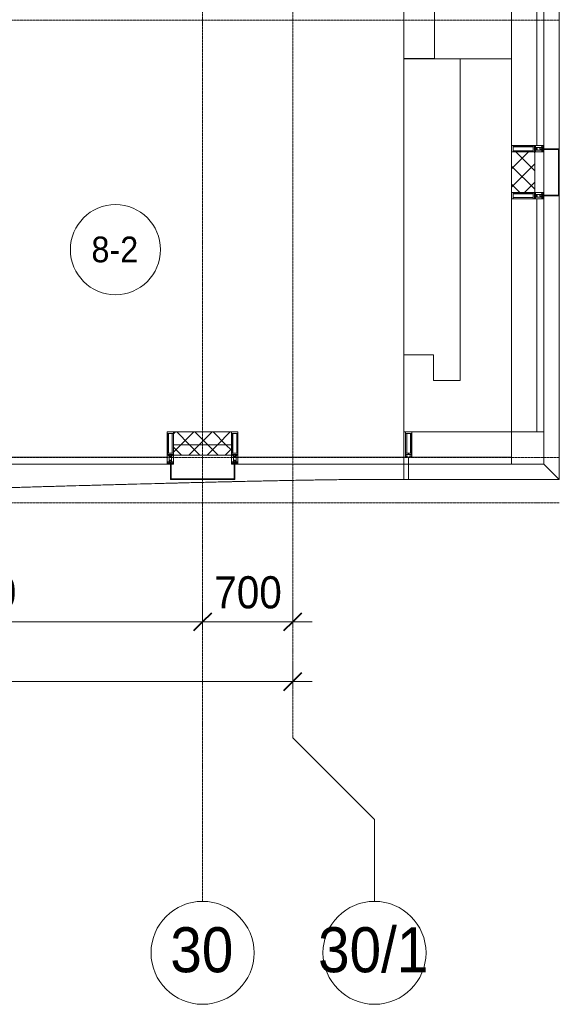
# Model space of a CAD drawing. Header units: millimetres. Extents: x 5617 to 109486, y 7718 to 230949.
# Tile 34 of 55: x 70910 to 75100, y 55653 to 63303. Entities that reach past the tile are written whole.
import ezdxf

# ---------------------------------------------------------------- set-up
doc = ezdxf.new("R2010")
doc.units = ezdxf.units.MM
doc.linetypes.add('ADSK_Линия сетки', pattern=[25, 20, -2.5, 0, -2.5])
doc.linetypes.add('Линия сетки', pattern=[25, 20, -2.5, 0, -2.5])
for name, color, linetype, lineweight in [('Импосты витража', 7, 'Continuous', 18), ('Колонны', 7, 'Continuous', 18), ('Марки помещений', 7, 'Continuous', 20), ('Мебель', 7, 'Continuous', 18), ('Оси', 7, 'Continuous', 9), ('Панели витража', 7, 'Continuous', 18), ('Перекрытия', 7, 'Continuous', 18), ('Размеры', 7, 'Continuous', 9), ('Размеры-100', 7, 'Continuous', 9), ('Стены', 7, 'Continuous', 18), ('Стены разрез', 7, 'Continuous', 40), ('Стены штриховка', 7, 'Continuous', 40), ('Форма', 7, 'Continuous', 18), ('Элементы узлов', 7, 'Continuous', 18)]:
    doc.layers.add(name, color=color, linetype=linetype, lineweight=lineweight)
doc.styles.add('Arial', font='arial.ttf', dxfattribs={"width": 0.9, "height": 250})
doc.styles.add('Arial_1', font='arial.ttf', dxfattribs={"width": 0.9, "height": 350})
doc.styles.add('Arial_3', font='arial.ttf', dxfattribs={"width": 0.9, "height": 200})
doc.dimstyles.new('Основной_2_5_мм', dxfattribs={"dimscale": 304.8, "dimtxt": 255.06485, "dimasz": 0.463911, "dimexe": 0.492126, "dimexo": 0.492126, "dimgap": 0.098425, "dimtad": 1, "dimdec": 0, "dimdsep": 46, "dimtxsty": 'Arial', "dimblk1": 'OBLIQUE', "dimblk2": 'OBLIQUE', "dimsah": 1, "dimcen": 0.09, "dimdle": 0.492126, "dimazin": 2, "dimtfac": 1, "dimtdec": 4, "dimtix": 1, "dimtmove": 0, "dimatfit": 3, "dimfxl": 1, "dimtvp": 1, "dimtolj": 1, "dimtzin": 0, "dimlwd": 20, "dimlwe": 20, "dimarcsym": 2})
pattern_1 = [(45, (0, 0), (-70.71068, 70.71068), []), (135, (0, 0), (-70.71068, -70.71068), [])]

# ---------------------------------------------------------------- blocks, each defined once
blk = doc.blocks.new('MR_Зона обслуживания - MR_Зона обслуживания-2637598-МКСС_K3_L23__76_050_')
at = {"layer": 'Мебель', "color": 254, "lineweight": 9, "true_color": 0xcccccc}
for p, q in [((300, 600), (-300, 600)), ((-300, 600), (-300, 0)), ((300, 0), (300, 600)), ((-300, 0), (300, 0))]:
    blk.add_line(p, q, dxfattribs=at)
blk = doc.blocks.new('135_SLK_K3_AR_rvt-1-МКСС_K3_L23__76_050_')
at = {"layer": 'Перекрытия', "color": 254, "true_color": 0xcccccc}
for p, q in [((120750, 60500), (120750, 63000)), ((120313.4, 60700), (120543.5, 60700)), ((120543.5, 60700), (120543.5, 60500)), ((120543.5, 60500), (120750, 60500))]:
    blk.add_line(p, q, dxfattribs=at)
at = {"layer": 'Стены', "color": 254, "true_color": 0xcccccc}
for p, q in [((120313.4, 63000.4), (120550, 63000.4)), ((121150, 62999.6), (120313.4, 62999.6)), ((120749.6, 62999.6), (121150, 62999.6))]:
    blk.add_line(p, q, dxfattribs=at)
at = {"layer": 'Мебель', "color": 254, "lineweight": 18, "true_color": 0xe5e5e5, "rotation": 180}
blk.add_blockref('MR_Зона обслуживания - MR_Зона обслуживания-2637598-МКСС_K3_L23__76_050_', (120850, 63600), dxfattribs=at)
blk = doc.blocks.new('System Panel - A_PAN_Glass-6432910-МКСС_K3_L23__76_050_')
at = {"layer": 'Панели витража', "color": 254, "lineweight": 5, "true_color": 0xcccccc}
for p, q in [((892.5, 0), (-892.5, 0)), ((-892.5, 0), (-892.5, -55)), ((892.5, -55), (892.5, 0)), ((-892.5, -55), (892.5, -55))]:
    blk.add_line(p, q, dxfattribs=at)
blk = doc.blocks.new('Rectangular Mullion - R_StandardFrame_50Wx250H-V38-МКСС_K3_L23__76_050_')
at = {"layer": 'Импосты витража', "color": 254, "lineweight": 5, "true_color": 0xcccccc}
for p, q in [((121150, 63600), (121150, 64110)), ((121150, 62325), (121150, 63000))]:
    blk.add_line(p, q, dxfattribs=at)
blk = doc.blocks.new('System Panel - A_PAN_Glass-6432912-МКСС_K3_L23__76_050_')
at = {"layer": 'Панели витража', "color": 254, "lineweight": 5, "true_color": 0xcccccc}
for p, q in [((905, 0), (-905, 0)), ((-905, 0), (-905, -55)), ((905, -55), (905, 0)), ((-905, -55), (905, -55))]:
    blk.add_line(p, q, dxfattribs=at)
blk = doc.blocks.new('Rectangular Mullion - R_StandardFrame_50Wx250H-4664266-МКСС_K3_L23__76_050_')
at = {"layer": 'Импосты витража', "color": 254, "lineweight": 5, "true_color": 0xcccccc}
blk.add_line((121150, 60100), (121150, 61910), dxfattribs=at)
blk = doc.blocks.new('Rectangular Mullion - 50Wx250H-2623690-МКСС_K3_L23__76_050_')
at = {"layer": 'Элементы узлов', "color": 254, "lineweight": 5, "true_color": 0xcccccc}
for p, q in [((-25, 65.2), (-25, 250)), ((-25, 250), (0, 250)), ((-23, 237.3), (0, 237.3)), ((-23, 237.3), (-23, 73.6)), ((-14.9, 84), (-14.9, 237.3)), ((25, 250), (0, 250)), ((23, 237.3), (0, 237.3)), ((14.9, 84), (14.9, 237.3)), ((23, 237.3), (23, 73.6)), ((25, 65.2), (25, 250)), ((0, 84), (-23, 84)), ((0, 84), (23, 84)), ((-14, 65.2), (-25, 65.2)), ((-23.8, 14.6), (-25, 14.2)), ((-25, 0), (-25, 14.2)), ((-22.3, 17), (-23.8, 17)), ((-23.8, 17), (-23.8, 14.6)), ((-22.5, 10.6), (-23.8, 14.6)), ((-22.5, 10.6), (-23.7, 9.9)), ((-23.7, 1.3), (-23.7, 9.9)), ((-23.7, 1.3), (-11.8, 1.3)), ((-23.2, 10.2), (-22.5, 8)), ((-0.5, 73.6), (-23, 73.6)), ((-22.5, 8), (-22.5, 4.5)), ((-21.3, 4.5), (-22.5, 4.5)), ((-22.3, 17), (-22.3, 16)), ((-22.3, 16), (-21.3, 16)), ((-19, 17.6), (-21.3, 16)), ((-21.3, 4.5), (-21.3, 6.5)), ((-21.3, 6.5), (-14.2, 6.5)), ((-18.4, 16.6), (-19, 17.6)), ((-7.4, 16.6), (-18.4, 16.6)), ((-14.2, 6.5), (-14.2, 4.5)), ((-13.2, 4.5), (-14.2, 4.5)), ((-14, 71.3), (-14, 65.2)), ((-10, 71.3), (-14, 71.3)), ((-13.2, 4.5), (-12.2, 7.2)), ((-12.7, 7.6), (-11.3, 11.4)), ((-12.7, 7.6), (-11.8, 6.9)), ((-12.2, 9), (-12.2, 14.8)), ((-12.2, 14.8), (0, 14.8)), ((-11.8, 1.3), (-11.8, 6.9)), ((-10.5, 11.2), (-11.3, 11.4)), ((-10.5, 1.5), (-10.5, 11.2)), ((-4.8, 1.5), (-10.5, 1.5)), ((-10, 53), (-10, 71.3)), ((-8.7, 53), (-10, 53)), ((-10, 53), (-10, 17)), ((-10, 17), (-7.5, 17)), ((-8.7, 53), (-7, 54.7)), ((-8.5, 23), (-1.5, 30)), ((-8.5, 18.5), (-8.5, 23)), ((-7.5, 18.5), (-8.5, 18.5)), ((-7.5, 17), (-7.5, 18.5)), ((-7.4, 18), (-7.4, 16.6)), ((-2.6, 18), (-7.4, 18)), ((-7, 65.2), (-5.9, 67.3)), ((-7, 65.2), (-7, 54.7)), ((-4.1, 67.3), (-5.9, 67.3)), ((0, 8), (-4.8, 8)), ((-4.8, 1.5), (-4.8, 8)), ((-4.1, 67.3), (-2.9, 65.1)), ((-2.9, 65.1), (-2.9, 54.6)), ((-1.3, 53), (-2.9, 54.6)), ((-2.6, 18), (-2.6, 16.8)), ((-2.6, 16.8), (0, 16.8)), ((-1.5, 30), (0, 30)), ((0, 53), (-1.3, 53)), ((0, 53), (1.3, 53)), ((1.5, 30), (0, 30)), ((2.6, 16.8), (0, 16.8)), ((0, 14.8), (0, 16.8)), ((0, 14.8), (0, 16.8)), ((12.2, 14.8), (0, 14.8)), ((0, 0), (0, 8)), ((0, 8), (4.8, 8)), ((0, 0), (0, 8)), ((0.5, 73.6), (23, 73.6)), ((1.3, 53), (2.9, 54.6)), ((8.5, 23), (1.5, 30)), ((2.6, 18), (2.6, 16.8)), ((2.6, 18), (7.4, 18)), ((4.1, 67.3), (2.9, 65.1)), ((2.9, 65.1), (2.9, 54.6)), ((4.1, 67.3), (5.9, 67.3)), ((4.8, 1.5), (4.8, 8)), ((4.8, 1.5), (10.5, 1.5)), ((7, 65.2), (5.9, 67.3)), ((7, 65.2), (7, 54.7)), ((8.7, 53), (7, 54.7)), ((7.4, 18), (7.4, 16.6)), ((7.4, 16.6), (18.4, 16.6)), ((7.5, 18.5), (8.5, 18.5)), ((7.5, 17), (7.5, 18.5)), ((10, 17), (7.5, 17)), ((8.5, 18.5), (8.5, 23)), ((8.7, 53), (10, 53)), ((10, 71.3), (14, 71.3)), ((10, 53), (10, 71.3)), ((10, 53), (10, 17)), ((10.5, 11.2), (11.3, 11.4)), ((10.5, 1.5), (10.5, 11.2)), ((12.7, 7.6), (11.3, 11.4)), ((12.7, 7.6), (11.8, 6.9)), ((11.8, 1.3), (11.8, 6.9)), ((23.7, 1.3), (11.8, 1.3)), ((12.2, 9), (12.2, 14.8)), ((13.2, 4.5), (12.2, 7.2)), ((13.2, 4.5), (14.2, 4.5)), ((14, 71.3), (14, 65.2)), ((14, 65.2), (25, 65.2)), ((21.3, 6.5), (14.2, 6.5)), ((14.2, 6.5), (14.2, 4.5)), ((18.4, 16.6), (19, 17.6)), ((19, 17.6), (21.3, 16)), ((22.3, 16), (21.3, 16)), ((21.3, 4.5), (21.3, 6.5)), ((21.3, 4.5), (22.5, 4.5)), ((22.3, 17), (22.3, 16)), ((22.3, 17), (23.8, 17)), ((22.5, 10.6), (23.8, 14.6)), ((22.5, 10.6), (23.7, 9.9)), ((23.2, 10.2), (22.5, 8)), ((22.5, 8), (22.5, 4.5)), ((23.7, 1.3), (23.7, 9.9)), ((23.8, 17), (23.8, 14.6)), ((23.8, 14.6), (25, 14.2)), ((25, 0), (25, 14.2)), ((-25, 0), (0, 0)), ((25, 0), (0, 0))]:
    blk.add_line(p, q, dxfattribs=at)
for centre, start, end in [((-0.5, 73.1), 360, 90), ((0.5, 73.1), 90, 180)]:
    blk.add_arc(centre, 0.5, start, end, dxfattribs=at)
blk = doc.blocks.new('Rectangular Mullion - R_StandardFrame_50Wx250H-4641129-МКСС_K3_L23__76_050_')
at = {"layer": 'Импосты витража', "color": 254, "lineweight": 5, "true_color": 0xcccccc}
for p, q in [((-25, 0), (-25, 250)), ((-25, 250), (25, 250)), ((25, 250), (25, 0)), ((0, 0), (-25, 0)), ((25, 0), (5, 0))]:
    blk.add_line(p, q, dxfattribs=at)
blk = doc.blocks.new('Rectangular Mullion - R_StandardFrame_50Wx250H-V33-МКСС_K3_L23__76_050_')
at = {"layer": 'Импосты витража', "color": 254, "lineweight": 5, "true_color": 0xcccccc}
for p, q in [((-25, 0), (-25, 250)), ((-25, 250), (25, 250)), ((25, 250), (25, 0)), ((-5, 0), (-25, 0)), ((25, 0), (0, 0))]:
    blk.add_line(p, q, dxfattribs=at)
blk = doc.blocks.new('A_SLK_PAN_Type1 - Прямой тип панели-5877930-МКСС_K3_L23__76_050_')
at = {"layer": 'Колонны', "color": 254, "lineweight": 5, "true_color": 0xcccccc}
for p, q in [((-177.5, 0), (-182.5, 0)), ((-182.5, 0), (-182.5, -120)), ((-177.5, -115), (-177.5, 0)), ((157.5, 0), (-157.5, 0)), ((177.5, 0), (177.5, -115)), ((182.5, 0), (177.5, 0)), ((182.5, -120), (182.5, 0)), ((-182.5, -120), (182.5, -120)), ((177.5, -115), (-177.5, -115))]:
    blk.add_line(p, q, dxfattribs=at)
blk = doc.blocks.new('A_OGR_PAN_Отлив - A_OGR_PAN_Отлив-6475914-МКСС_K3_L23__76_050_')
at = {"layer": 'Колонны', "color": 254, "lineweight": 5, "true_color": 0xcccccc}
for p, q in [((-585, -120), (-585, 0)), ((465, 0), (585, -120)), ((-585, -120), (585, -120))]:
    blk.add_line(p, q, dxfattribs=at)
blk = doc.blocks.new('A_OGR_PAN_Отлив - A_OGR_PAN_Отлив-5675961-МКСС_K3_L23__76_050_')
at = {"layer": 'Колонны', "color": 254, "lineweight": 5, "true_color": 0xcccccc}
blk.add_line((-917.5, -120), (917.5, -120), dxfattribs=at)
blk = doc.blocks.new('A_OGR_PAN_Отлив - A_OGR_PAN_Отлив-5741762-МКСС_K3_L23__76_050_')
at = {"layer": 'Колонны', "color": 254, "lineweight": 5, "true_color": 0xcccccc}
for q in [(-1102.5, 120), (982.5, 0)]:
    blk.add_line((1102.5, 120), q, dxfattribs=at)
blk = doc.blocks.new('System Panel - A_PAN_Glass-6482420-МКСС_K3_L23__76_050_')
at = {"layer": 'Панели витража', "color": 254, "lineweight": 5, "true_color": 0xcccccc}
for p, q in [((400, 0), (-400, 0)), ((-400, 0), (-400, -55)), ((400, -55), (400, 0)), ((-400, -55), (386, -55))]:
    blk.add_line(p, q, dxfattribs=at)
blk = doc.blocks.new('Rectangular Mullion - R_StandardFrame_50Wx250H-5561919-МКСС_K3_L23__76_050_')
at = {"layer": 'Импосты витража', "color": 254, "lineweight": 5, "true_color": 0xcccccc}
blk.add_line((120375, 60100), (121150, 60100), dxfattribs=at)
blk = doc.blocks.new('Quad Corner Mullion - Q_0_250_-125-4682728-МКСС_K3_L23__76_050_')
at = {"layer": 'Импосты витража', "color": 254, "lineweight": 5, "true_color": 0xcccccc}
for p, q in [((0, 250), (-250, 250)), ((-250, 250), (-250, 0)), ((0, 0), (0, 250)), ((-250, 0), (0, 0))]:
    blk.add_line(p, q, dxfattribs=at)
blk = doc.blocks.new('System Panel - A_PAN_Glass-6437755-МКСС_K3_L23__76_050_')
at = {"layer": 'Панели витража', "color": 254, "lineweight": 5, "true_color": 0xcccccc}
for p, q in [((657.5, 0), (-657.5, 0)), ((-657.5, 0), (-657.5, -55)), ((657.5, -55), (657.5, 0)), ((-657.5, -55), (657.5, -55))]:
    blk.add_line(p, q, dxfattribs=at)
blk = doc.blocks.new('Rectangular Mullion - R_StandardFrame_50Wx250H-4646277-МКСС_K3_L23__76_050_')
at = {"layer": 'Импосты витража', "color": 254, "lineweight": 5, "true_color": 0xcccccc}
for p, q in [((-25, 0), (-25, 250)), ((-25, 250), (25, 250)), ((25, 250), (25, 0)), ((0, 0), (-25, 0)), ((25, 0), (5, 0))]:
    blk.add_line(p, q, dxfattribs=at)
blk = doc.blocks.new('System Panel - A_PAN_Glass-6484788-МКСС_K3_L23__76_050_')
at = {"layer": 'Панели витража', "color": 254, "lineweight": 5, "true_color": 0xcccccc}
for p, q in [((662.5, 0), (-662.5, 0)), ((-662.5, 0), (-662.5, -55)), ((-648.5, -55), (662.5, -55)), ((662.5, -55), (662.5, 0))]:
    blk.add_line(p, q, dxfattribs=at)
blk = doc.blocks.new('Rectangular Mullion - R_StandardFrame_50Wx250H-4730304-МКСС_K3_L23__76_050_')
at = {"layer": 'Импосты витража', "color": 254, "lineweight": 5, "true_color": 0xcccccc}
blk.add_line((120313.4, 60100), (120325, 60100), dxfattribs=at)
blk = doc.blocks.new('Rectangular Mullion - 50Wx250H-3927046-МКСС_K3_L23__76_050_')
at = {"layer": 'Элементы узлов', "color": 254, "lineweight": 5, "true_color": 0xcccccc}
for p, q in [((0, 250), (-25, 250)), ((-25, 250), (-25, 237.3)), ((-25, 65.2), (-25, 250)), ((-25, 250), (0, 250)), ((-23, 237.3), (0, 237.3)), ((-23, 237.3), (0, 237.3)), ((-23, 237.3), (-23, 73.6)), ((0, 237.3), (-14.9, 237.3)), ((-14.9, 237.3), (-14.9, 84)), ((-14.9, 84), (-14.9, 237.3)), ((25, 250), (0, 250)), ((25, 250), (0, 250)), ((14.9, 237.3), (0, 237.3)), ((0, 237.3), (23, 237.3)), ((23, 237.3), (0, 237.3)), ((14.9, 84), (14.9, 237.3)), ((14.9, 84), (14.9, 237.3)), ((23, 237.3), (23, 73.6)), ((25, 237.3), (25, 250)), ((25, 65.2), (25, 250)), ((0, 84), (-23, 84)), ((-23, 84), (-23, 73.6)), ((0, 84), (-23, 84)), ((-14.9, 84), (0, 84)), ((0, 84), (14.9, 84)), ((23, 84), (0, 84)), ((0, 84), (0, 73.6)), ((0, 84), (23, 84)), ((0, 73.6), (0, 84)), ((23, 73.6), (23, 84)), ((-25, 73.6), (-25, 65.2)), ((-25, 65.2), (-25, 60.2)), ((-10, 65.2), (-25, 65.2)), ((-25, 65.2), (-25, 60.2)), ((-25, 65.2), (-10, 65.2)), ((-10, 65.2), (-25, 65.2)), ((-23, 73.6), (0, 73.6)), ((0, 73.6), (-23, 73.6)), ((-0.5, 73.6), (-23, 73.6)), ((-10, 55), (-14, 55)), ((-14, 55), (-10, 55)), ((-10, 55), (-10, 65.2)), ((-10, 65.2), (-10, 55)), ((-10, 55), (-10, 65.2)), ((-10, 55), (0, 55)), ((0, 55), (-10, 55)), ((0, 73.6), (23, 73.6)), ((23, 73.6), (0, 73.6)), ((0, 55), (10, 55)), ((0, 55), (10, 55)), ((0.5, 73.6), (23, 73.6)), ((10, 65.2), (10, 55)), ((25, 65.2), (10, 65.2)), ((10, 55), (10, 65.2)), ((10, 65.2), (25, 65.2)), ((10, 65.2), (25, 65.2)), ((10, 55), (10, 65.2)), ((10, 55), (14, 55)), ((10, 55), (14, 55)), ((25, 65.2), (25, 73.6)), ((25, 65.2), (25, 60.2)), ((25, 60.2), (25, 65.2))]:
    blk.add_line(p, q, dxfattribs=at)
for centre, start, end in [((-14, 69.1), 218.97226, 270), ((-14, 69.1), 218.97226, 270), ((-14, 69.1), 218.97226, 270), ((14, 69.1), 270, 321.02774), ((14, 69.1), 270, 321.02774), ((14, 69.1), 270, 321.02774)]:
    blk.add_arc(centre, 14.1, start, end, dxfattribs=at)
blk = doc.blocks.new('Rectangular Mullion - R_InvisibleFrame_50Wx250H-4642184-МКСС_K3_L23__76_050_')
at = {"layer": 'Импосты витража', "color": 254, "lineweight": 5, "true_color": 0xcccccc}
for p, q in [((-25, 73.6), (-25, 237.3)), ((25, 237.3), (25, 73.6))]:
    blk.add_line(p, q, dxfattribs=at)
blk = doc.blocks.new('A_SLK_PAN_Type1 - Прямой тип панели-5878321-МКСС_K3_L23__76_050_')
at = {"layer": 'Колонны', "color": 254, "lineweight": 5, "true_color": 0xcccccc}
for p, q in [((-245, 0), (-250, 0)), ((-250, 0), (-250, -120)), ((-245, -115), (-245, 0)), ((245, 0), (245, -115)), ((250, 0), (245, 0)), ((250, -120), (250, 0)), ((-250, -120), (250, -120)), ((245, -115), (-245, -115))]:
    blk.add_line(p, q, dxfattribs=at)
blk = doc.blocks.new('A_OGR_PAN_Отлив - A_OGR_PAN_Отлив-5676590-МКСС_K3_L23__76_050_')
at = {"layer": 'Колонны', "color": 254, "lineweight": 5, "true_color": 0xcccccc}
for p, q in [((675, -120), (675, 0)), ((638.4, -120), (675, -120))]:
    blk.add_line(p, q, dxfattribs=at)
blk = doc.blocks.new('135_SLK_K3_AR_FCD_rvt-1-МКСС_K3_L23__76_050_')
at = {"layer": 'Стены разрез', "lineweight": 5, "true_color": 0xcccccc}
h = blk.add_hatch(dxfattribs=at)
h.set_pattern_fill('FP_5', color=254, style=0, pattern_type=2)
h.set_pattern_definition(pattern_1)
h.paths.add_polyline_path([(121330, 61960), (121330, 62275), (121150, 62275), (121150, 61960)])
h = blk.add_hatch(dxfattribs=at)
h.set_pattern_fill('FP_5', color=254, style=0, pattern_type=2)
h.set_pattern_definition(pattern_1)
h.paths.add_polyline_path([(118975, 60000), (118975, 60100), (118525, 60100), (118525, 60000), (118917.2, 60000)])
h = blk.add_hatch(dxfattribs=at)
h.set_pattern_fill('FP_5', color=254, style=0, pattern_type=2)
h.set_pattern_definition(pattern_1)
h.paths.add_polyline_path([(118975, 59920), (118975, 60000), (118525, 60000), (118525, 59920), (118917.2, 59920)])
at = {"layer": 'Стены разрез', "color": 254, "lineweight": 9, "true_color": 0xcccccc}
for p, q in [((121150, 62275), (121150, 61960)), ((121330, 62275), (121150, 62275)), ((121330, 61960), (121330, 62275)), ((121150, 61960), (121330, 61960)), ((118975, 60100), (118525, 60100)), ((118525, 60100), (118525, 59920)), ((118975, 59920), (118975, 60100)), ((118525, 59920), (118975, 59920))]:
    blk.add_line(p, q, dxfattribs=at)
at = {"layer": 'Стены штриховка', "color": 254, "lineweight": 9, "true_color": 0xcccccc}
blk.add_line((118525, 60000), (118975, 60000), dxfattribs=at)
at = {"layer": 'Форма', "color": 254, "lineweight": 9, "true_color": 0xcccccc}
blk.add_line((120313.4, 59730), (120313.4, 64030), dxfattribs=at)
blk.add_open_spline([(97113.1, 59300), (97377.7, 59299), (97941.1, 59297.4), (98803.3, 59297.3), (99998.6, 59300.3), (101492.7, 59309.9), (103285.5, 59329.7), (105675.8, 59365.7), (108065.9, 59414.4), (110455.8, 59472.8), (111800.1, 59508.7), (112621.5, 59531.6), (112920.2, 59540.1), (113106.9, 59545.4), (113256.3, 59549.6), (113368.2, 59552.8), (113480.2, 59556), (113592.3, 59559.3), (113704.3, 59562.5), (113853.6, 59566.8), (114003, 59571.2), (114152.4, 59575.5), (114264.3, 59578.8), (114376.3, 59582.1), (114488.4, 59585.4), (114600.4, 59588.7), (114712.4, 59592), (114824.4, 59595.3), (114936.4, 59598.6), (115048.5, 59601.9), (115160.4, 59605.2), (115272.4, 59608.6), (115384.5, 59611.9), (115496.5, 59615.2), (115608.5, 59618.6), (115720.4, 59621.9), (115832.5, 59625.2), (115944.6, 59628.5), (116056.5, 59631.9), (116168.4, 59635.2), (116280.5, 59638.5), (116392.6, 59641.8), (116504.5, 59645.2), (116616.4, 59648.5), (116728.6, 59651.8), (116840.6, 59655.1), (116952.5, 59658.3), (117045.8, 59661.1), (117120.5, 59663.2), (117176.6, 59664.9), (117232.7, 59666.5), (117307.3, 59668.6), (117400.6, 59671.3), (117493.8, 59674), (117568.5, 59676.1), (117643.4, 59678.3), (117736.8, 59680.9), (117848.6, 59684), (117941.9, 59686.6), (118016.6, 59688.7), (118072.8, 59690.2), (118128.9, 59691.7), (118203.5, 59693.8), (118296.6, 59696.3), (118389.8, 59698.7), (118464.6, 59700.7), (118511.5, 59701.9), (118549, 59702.8), (118586.4, 59703.8), (118633, 59705), (118688.8, 59706.4), (118744.6, 59707.8), (118800.5, 59709.1), (118856.4, 59710.5), (118903.2, 59711.6), (118940.7, 59712.5), (118969, 59713.1), (118997.2, 59713.8), (119034.6, 59714.7), (119081.1, 59715.7), (119136.8, 59716.9), (119192.4, 59718.1), (119248.1, 59719.3), (119304, 59720.5), (119350.9, 59721.4), (119388.7, 59722.2), (119417.2, 59722.7), (119445.5, 59723.2), (119482.9, 59723.9), (119528.9, 59724.8), (119583.7, 59725.7), (119638.5, 59726.6), (119693.8, 59727.4), (119749.8, 59728.2), (119797.4, 59728.8), (119836, 59729.3), (119865.4, 59729.6), (119894.9, 59729.9), (119934.2, 59730.3), (119983.2, 59730.7), (120041.5, 59731), (120118.2, 59731.2), (120211.1, 59731.1), (120280.5, 59730.5), (120313.4, 59730)], degree=3, knots=[-0.517709, -0.517709, -0.517709, -0.517709, -0.5, -0.48, -0.46, -0.42, -0.38, -0.34, -0.26, -0.22, -0.18, -0.17, -0.165, -0.16, -0.1575, -0.155, -0.1525, -0.15, -0.1475, -0.145, -0.14, -0.1375, -0.135, -0.1325, -0.13, -0.1275, -0.125, -0.1225, -0.12, -0.1175, -0.115, -0.1125, -0.11, -0.1075, -0.105, -0.1025, -0.1, -0.0975, -0.095, -0.0925, -0.09, -0.0875, -0.085, -0.0825, -0.08, -0.0775, -0.075, -0.0725, -0.07125, -0.07, -0.06875, -0.0675, -0.065, -0.0625, -0.06125, -0.06, -0.0575, -0.055, -0.0525, -0.05125, -0.05, -0.04875, -0.0475, -0.045, -0.0425, -0.04125, -0.04, -0.039375, -0.03875, -0.0375, -0.03625, -0.035, -0.03375, -0.0325, -0.03125, -0.030625, -0.03, -0.029375, -0.02875, -0.0275, -0.02625, -0.025, -0.02375, -0.0225, -0.02125, -0.020625, -0.02, -0.019375, -0.01875, -0.0175, -0.01625, -0.015, -0.01375, -0.0125, -0.01125, -0.010625, -0.01, -0.009375, -0.00875, -0.0075, -0.00625, -0.005, -0.0025, 0, 0, 0, 0], dxfattribs=at)
at = {"layer": 'Импосты витража', "color": 254, "lineweight": 5, "true_color": 0xcccccc}
for name, p in [('Rectangular Mullion - R_StandardFrame_50Wx250H-V38-МКСС_K3_L23__76_050_', (0, 0)), ('Rectangular Mullion - R_StandardFrame_50Wx250H-4664266-МКСС_K3_L23__76_050_', (0, 0)), ('Rectangular Mullion - R_StandardFrame_50Wx250H-4730304-МКСС_K3_L23__76_050_', (0, 0)), ('Rectangular Mullion - R_StandardFrame_50Wx250H-5561919-МКСС_K3_L23__76_050_', (0, 0)), ('Quad Corner Mullion - Q_0_250_-125-4682728-МКСС_K3_L23__76_050_', (121400, 59850))]:
    blk.add_blockref(name, p, dxfattribs=at)
at = {"layer": 'Импосты витража', "color": 254, "lineweight": 5, "true_color": 0xcccccc, "extrusion": (0, 0, -1), "rotation": 270.0000000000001}
for name, p in [('Rectangular Mullion - 50Wx250H-2623690-МКСС_K3_L23__76_050_', (-121400, 62300)), ('Rectangular Mullion - R_StandardFrame_50Wx250H-4641129-МКСС_K3_L23__76_050_', (-121400, 62300)), ('Rectangular Mullion - 50Wx250H-2623690-МКСС_K3_L23__76_050_', (-121400, 61935)), ('Rectangular Mullion - R_StandardFrame_50Wx250H-V33-МКСС_K3_L23__76_050_', (-121400, 61935))]:
    blk.add_blockref(name, p, dxfattribs=at)
at = {"layer": 'Импосты витража', "color": 254, "lineweight": 5, "true_color": 0xcccccc, "extrusion": (0, 0, -1)}
for name, p in [('Rectangular Mullion - 50Wx250H-2623690-МКСС_K3_L23__76_050_', (-118500, 59850)), ('Rectangular Mullion - R_StandardFrame_50Wx250H-V33-МКСС_K3_L23__76_050_', (-118500, 59850)), ('Rectangular Mullion - 50Wx250H-2623690-МКСС_K3_L23__76_050_', (-119000, 59850)), ('Rectangular Mullion - R_StandardFrame_50Wx250H-4646277-МКСС_K3_L23__76_050_', (-119000, 59850)), ('Rectangular Mullion - 50Wx250H-3927046-МКСС_K3_L23__76_050_', (-120350, 59850)), ('Rectangular Mullion - R_InvisibleFrame_50Wx250H-4642184-МКСС_K3_L23__76_050_', (-120350, 59850))]:
    blk.add_blockref(name, p, dxfattribs=at)
at = {"layer": 'Колонны', "color": 254, "lineweight": 5, "true_color": 0xcccccc}
for name, p, rotation in [('A_OGR_PAN_Отлив - A_OGR_PAN_Отлив-5675961-МКСС_K3_L23__76_050_', (121400, 63217.5), 89.9999999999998), ('A_SLK_PAN_Type1 - Прямой тип панели-5877930-МКСС_K3_L23__76_050_', (121400, 62117.5), 89.99999999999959), ('A_OGR_PAN_Отлив - A_OGR_PAN_Отлив-5741762-МКСС_K3_L23__76_050_', (121400, 60832.5), 269.9999999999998)]:
    blk.add_blockref(name, p, dxfattribs=dict(at, rotation=rotation))
for name, p in [('A_SLK_PAN_Type1 - Прямой тип панели-5878321-МКСС_K3_L23__76_050_', (118750, 59850)), ('A_OGR_PAN_Отлив - A_OGR_PAN_Отлив-5676590-МКСС_K3_L23__76_050_', (119675, 59850)), ('A_OGR_PAN_Отлив - A_OGR_PAN_Отлив-6475914-МКСС_K3_L23__76_050_', (120935, 59850))]:
    blk.add_blockref(name, p, dxfattribs=at)
at = {"layer": 'Панели витража', "color": 254, "lineweight": 5, "true_color": 0xcccccc}
for name, p, rotation in [('System Panel - A_PAN_Glass-6432910-МКСС_K3_L23__76_050_', (121400, 63217.5), 269.9999999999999), ('System Panel - A_PAN_Glass-6432912-МКСС_K3_L23__76_050_', (121400, 61005), 269.9999999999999), ('System Panel - A_PAN_Glass-6437755-МКСС_K3_L23__76_050_', (117817.5, 59850), 180), ('System Panel - A_PAN_Glass-6484788-МКСС_K3_L23__76_050_', (119687.5, 59850), 180), ('System Panel - A_PAN_Glass-6482420-МКСС_K3_L23__76_050_', (120750, 59850), 180)]:
    blk.add_blockref(name, p, dxfattribs=dict(at, rotation=rotation))
blk = doc.blocks.new('Ось сетки - Круг_Ø8 мм-6577-МКСС_K3_L23__76_050_')
at = {"layer": 'Оси', "lineweight": 20}
for start, end in [(360, 180), (180, 360)]:
    blk.add_arc((0, 0), 4, start, end, dxfattribs=at)
blk = doc.blocks.new('050_Марка_Помещение - Номер-620969-МКСС_K3_L23__76_050_')
at = {"layer": 'Марки помещений'}
blk.add_circle((0, 0), 3.5, dxfattribs=at)
blk = doc.blocks.new('DIMBLOCK23-МКСС_K3_L23__76_050_')
at = {"layer": 'Размеры-100', "lineweight": 20, "transparency": 16777216}
for p, q in [((68730.1, 58624.2), (68730.1, 58774.2)), ((72330.1, 58624.2), (72330.1, 58774.2)), ((68730.1, 58624.2), (72330.1, 58624.2)), ((68730.1, 58624.2), (68730.1, 58574.1)), ((72330.1, 58624.2), (72330.1, 58574.1))]:
    blk.add_line(p, q, dxfattribs=at)
at = {"layer": 'Размеры-100', "lineweight": 40, "transparency": 16777216}
for p, q in [((68730.1, 58624.2), (68800.8, 58694.9)), ((72330.1, 58624.2), (72400.8, 58694.9)), ((68730.1, 58624.2), (68659.4, 58553.5)), ((72330.1, 58624.2), (72259.4, 58553.5))]:
    blk.add_line(p, q, dxfattribs=at)
at = {"layer": 'Размеры-100', "color": 0, "lineweight": 20, "transparency": 16777216, "insert": (70184.8, 58978.7), "char_height": 250, "width": 828.765, "attachment_point": 1, "line_spacing_factor": 0.941778, "style": 'Arial'}
blk.add_mtext('3600', dxfattribs=at)
blk = doc.blocks.new('_Oblique')
at = {"color": 0, "linetype": 'ByBlock', "lineweight": -2}
blk.add_line((-0.5, -0.5), (0.5, 0.5), dxfattribs=at)
blk = doc.blocks.new('DIMBLOCK24-МКСС_K3_L23__76_050_')
at = {"layer": 'Размеры-100', "lineweight": 20, "transparency": 16777216}
for p, q in [((72330.1, 58624.2), (72330.1, 58774.2)), ((73030.1, 58624.2), (73030.1, 58774.2)), ((72330.1, 58624.2), (73180.1, 58624.2)), ((72330.1, 58624.2), (72330.1, 58574.1)), ((73030.1, 58624.2), (73030.1, 58574.1))]:
    blk.add_line(p, q, dxfattribs=at)
at = {"layer": 'Размеры-100', "lineweight": 40, "transparency": 16777216}
for p, q in [((72330.1, 58624.2), (72400.8, 58694.9)), ((73030.1, 58624.2), (73100.8, 58694.9)), ((72330.1, 58624.2), (72259.4, 58553.5)), ((73030.1, 58624.2), (72959.4, 58553.5))]:
    blk.add_line(p, q, dxfattribs=at)
at = {"layer": 'Размеры-100', "color": 0, "lineweight": 20, "transparency": 16777216, "insert": (72421.1, 58978.7), "char_height": 250, "width": 621.573, "attachment_point": 1, "line_spacing_factor": 0.941778, "style": 'Arial'}
blk.add_mtext('700', dxfattribs=at)
blk = doc.blocks.new('DIMBLOCK25-МКСС_K3_L23__76_050_')
at = {"layer": 'Размеры-100', "lineweight": 20, "transparency": 16777216}
for p, q in [((29130.1, 58159.5), (29130.1, 58309.5)), ((73030.1, 58159.5), (73030.1, 58309.5)), ((28980.1, 58159.5), (73180.1, 58159.5)), ((29130.1, 58159.5), (29130.1, 58109.5)), ((73030.1, 58159.5), (73030.1, 58109.5))]:
    blk.add_line(p, q, dxfattribs=at)
at = {"layer": 'Размеры-100', "lineweight": 40, "transparency": 16777216}
for p, q in [((29130.1, 58159.5), (29200.8, 58230.2)), ((73030.1, 58159.5), (73100.8, 58230.2)), ((29130.1, 58159.5), (29059.4, 58088.8)), ((73030.1, 58159.5), (72959.4, 58088.8))]:
    blk.add_line(p, q, dxfattribs=at)
at = {"layer": 'Размеры-100', "color": 0, "lineweight": 20, "transparency": 16777216, "insert": (50648.4, 58514.1), "char_height": 250, "width": 1035.956, "attachment_point": 1, "line_spacing_factor": 0.941778, "style": 'Arial'}
blk.add_mtext('43900', dxfattribs=at)

msp = doc.modelspace()

# ---------------------------------------------------------------- linework, layer by layer
at = {"layer": 'Оси', "linetype": 'Линия сетки'}
for p, q in [((72330.1, 56452.5), (72330.1, 77595)), ((73030.1, 57722.5), (73030.1, 77595))]:
    msp.add_line(p, q, dxfattribs=at)
at = {"layer": 'Оси', "linetype": 'ADSK_Линия сетки'}
for p, q in [((75100.1, 63300), (25833.1, 63300)), ((75100.1, 59900), (27103.1, 59900)), ((75100.1, 59550), (25833.1, 59550))]:
    msp.add_line(p, q, dxfattribs=at)
at = {"layer": 'Оси'}
for p, q in [((73030.1, 57722.5), (73665.1, 57087.5)), ((73665.1, 57087.5), (73665.1, 56452.5))]:
    msp.add_line(p, q, dxfattribs=at)

# ---------------------------------------------------------------- block references
at = {"lineweight": 5}
for name in ['135_SLK_K3_AR_FCD_rvt-1-МКСС_K3_L23__76_050_', '135_SLK_K3_AR_rvt-1-МКСС_K3_L23__76_050_']:
    msp.add_blockref(name, (-46419.9, 0), dxfattribs=at)
at = {"layer": 'Марки помещений', "xscale": 99.99999999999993, "yscale": 99.99999999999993, "zscale": 99.99999999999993}
msp.add_blockref('050_Марка_Помещение - Номер-620969-МКСС_K3_L23__76_050_', (71653.7, 61516), dxfattribs=at)
at = {"layer": 'Оси', "lineweight": 20, "xscale": 99.99999999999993, "yscale": 99.99999999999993, "zscale": 99.99999999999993}
for p in [(72330.1, 56052.5), (73665.1, 56052.5)]:
    msp.add_blockref('Ось сетки - Круг_Ø8 мм-6577-МКСС_K3_L23__76_050_', p, dxfattribs=at)

# ---------------------------------------------------------------- texts
at = {"layer": 'Марки помещений', "lineweight": 9, "insert": (71467.1, 61617.7), "char_height": 200, "width": 447.342, "attachment_point": 1, "style": 'Arial_3'}
msp.add_mtext('8-2', dxfattribs=at)
at = {"layer": 'Оси', "char_height": 350, "attachment_point": 1, "style": 'Arial_1'}
for s, insert, width in [('30', (72079.5, 56251.5), 606.076), ('30/1', (73226.9, 56251.5), 1060.633)]:
    msp.add_mtext(s, dxfattribs=dict(at, insert=insert, width=width))

# ---------------------------------------------------------------- dimensions: what is measured, and where the dimension line sits
at = {"layer": 'Размеры', "lineweight": 20}
for base, p1, p2, override, picture, middle in [((72330.1, 58624.2), (68730.1, 58724.1), (72330.1, 58724.1), {"dimpost": '<>', "dimfxl": 3600}, 'DIMBLOCK23-МКСС_K3_L23__76_050_', (70530.1, 58781.9)), ((73030.1, 58624.2), (72330.1, 58724.1), (73030.1, 58724.1), {"dimpost": '<>', "dimfxl": 700}, 'DIMBLOCK24-МКСС_K3_L23__76_050_', (72680.1, 58781.8)), ((73030.1, 58159.5), (29130.1, 58259.5), (73030.1, 58259.5), {"dimpost": '<>', "dimfxl": 43900}, 'DIMBLOCK25-МКСС_K3_L23__76_050_', (51080.1, 58317.2))]:
    dim = msp.add_linear_dim(base=base, p1=p1, p2=p2, dimstyle='Основной_2_5_мм', override=override, dxfattribs=at)
    dim.commit()
    dim.dimension.update_dxf_attribs({"geometry": picture, "text_midpoint": middle})

doc.saveas('drawing.dxf')
